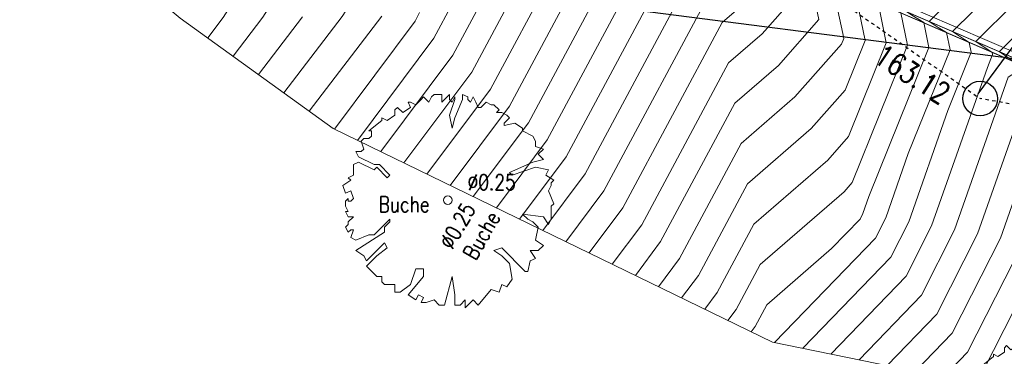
# Model space of a CAD drawing. Header units: metres. Extents: x 3490449 to 3490968, y 5754217 to 5754743.
# Tile 116 of 212: x 3490743 to 3490772, y 5754540 to 5754550. Entities that reach past the tile are written whole.
import ezdxf

# ---------------------------------------------------------------- set-up
doc = ezdxf.new("R2010")
doc.units = ezdxf.units.M
doc.header["$LTSCALE"] = 0.25
doc.linetypes.add('Kartierung-07$0$AUSGEZOGEN', pattern=[0])
doc.linetypes.add('Kartierung-07$0$STRICHLINIE', pattern=[19.05, 12.7, -6.35])
for name, color, linetype, lineweight, true_color in [('Kartierung-07$0$$BRUCH', 7, 'Continuous', 18, 0x82563a), ('Kartierung-07$0$$HOEHEN_Haupt', 7, 'Continuous', 18, 0x82563a), ('Kartierung-07$0$$HOEHEN_Mittel', 7, 'Continuous', 18, 0x82563a), ('Kartierung-07$0$B_Baum', 7, 'Continuous', 18, 0x82563a), ('Kartierung-07$0$B_Befestigt', 7, 'Continuous', 18, 0x82563a), ('Kartierung-07$0$B_Gelaendeknick', 7, 'Continuous', 18, 0x82563a), ('Kartierung-07$0$B_Rinne', 7, 'Continuous', 18, 0x82563a), ('Kartierung-07$0$B_Schrift_Baum', 7, 'Continuous', 18, 0x82563a), ('Kartierung-07$0$B_Schrift_Baum_60Grad', 7, 'Continuous', 18, 0x82563a), ('Kartierung-07$0$Hilfe_DGM', 7, 'Continuous', 18, 0x82563a)]:
    doc.layers.add(name, color=color, linetype=linetype, lineweight=lineweight, true_color=true_color)
for name, color, linetype, true_color in [('Kartierung-07$0$B_RW-Leitung_Aus', 7, 'Kartierung-07$0$STRICHLINIE', 0x82563a), ('Kartierung-07$0$B_RW-Leitung_Schrift_Aus', 7, 'Kartierung-07$0$AUSGEZOGEN', 0x82563a), ('Kartierung-07$0$B_Schachtschrift_RW_AUS', 7, 'Continuous', 0x82563a), ('Kartierung-07$0$B_SW-Leitung_AUS', 7, 'Continuous', 0x82563a)]:
    doc.layers.add(name, color=color, linetype=linetype, true_color=true_color)
doc.layers.add('Kartierung-07$0$B_RW-Schacht', color=7, linetype='Continuous')
doc.styles.add('Kartierung-07$0$STANDARD', font='romans.shx', dxfattribs={"width": 0.8})

# ---------------------------------------------------------------- blocks, each defined once
blk = doc.blocks.new('Kartierung-07$0$B_Baum')
at = {"layer": 'Kartierung-07$0$B_Baum'}
blk.add_lwpolyline([(-0.4417, -0.1918), (-0.4667, -0.1793), (-0.4542, -0.1418), (-0.4667, -0.1418), (-0.4792, -0.1543), (-0.4917, -0.1293), (-0.4792, -0.1168), (-0.4792, -0.1043), (-0.4542, -0.0793), (-0.4792, -0.0793), (-0.4917, -0.0543), (-0.4792, -0.0543), (-0.4917, -0.0293), (-0.4917, -0.0043), (-0.4792, 0.0082), (-0.4792, -0.0043), (-0.4667, -0.0043), (-0.4542, 0.0082), (-0.4667, 0.0457), (-0.4917, 0.0332), (-0.5042, 0.0707), (-0.4667, 0.0957), (-0.4792, 0.1082), (-0.4542, 0.1207), (-0.4542, 0.1457), (-0.4542, 0.1707), (-0.4292, 0.1832), (-0.3542, 0.1457), (-0.3417, 0.1582), (-0.2917, 0.1082), (-0.2792, 0.1207), (-0.3292, 0.1707), (-0.3542, 0.1707), (-0.4292, 0.2082), (-0.4417, 0.2332), (-0.4167, 0.2332), (-0.4042, 0.2457), (-0.4167, 0.2832), (-0.4042, 0.2957), (-0.3792, 0.2957), (-0.3667, 0.3082), (-0.3667, 0.3332), (-0.3792, 0.3332), (-0.3167, 0.3832), (-0.3167, 0.3957), (-0.2917, 0.3832), (-0.2542, 0.4082), (-0.2542, 0.4332), (-0.2417, 0.4457), (-0.2167, 0.4207), (-0.1792, 0.4457), (-0.1917, 0.4707), (-0.1792, 0.4707), (-0.1542, 0.4582), (-0.1292, 0.4832), (-0.1167, 0.4957), (-0.0917, 0.4707), (-0.0792, 0.4957), (-0.0667, 0.5082), (-0.0292, 0.5082), (-0.0292, 0.4707), (-0.0167, 0.4832), (0.0083, 0.5082), (0.0083, 0.4832), (0.0208, 0.4707), (0.0333, 0.4957), (0.0333, 0.4832), (0.0083, 0.4082), (0.0208, 0.3457), (0.0333, 0.3957), (0.0708, 0.4832), (0.0708, 0.5082), (0.0958, 0.4957), (0.0958, 0.4832), (0.1083, 0.4707), (0.1208, 0.4957), (0.1333, 0.4707), (0.1458, 0.4457), (0.1583, 0.4457), (0.1833, 0.4707), (0.2083, 0.4582), (0.2208, 0.4582), (0.2458, 0.4332), (0.2333, 0.4207), (0.2583, 0.4207), (0.2833, 0.4082), (0.2958, 0.3957), (0.2708, 0.3707), (0.2708, 0.3582), (0.3208, 0.3707), (0.3583, 0.3457), (0.3583, 0.3332), (0.4083, 0.3082), (0.4208, 0.2832), (0.4208, 0.2582), (0.4583, 0.2457), (0.4333, 0.2207), (0.4583, 0.1957), (0.4083, 0.1832), (0.2958, 0.1332), (0.3083, 0.1207), (0.4208, 0.1582), (0.4833, 0.1457), (0.4708, 0.1207), (0.5083, 0.0957), (0.4958, 0.0832), (0.4958, 0.0707), (0.4833, 0.0457), (0.5083, -0.0168), (0.4958, -0.0293), (0.4958, -0.0918), (0.4833, -0.1168), (0.4583, -0.0793), (0.3583, -0.0668), (0.3833, -0.0918), (0.4083, -0.1043), (0.4333, -0.1293), (0.4208, -0.1918), (0.4583, -0.2168), (0.4333, -0.2418), (0.3958, -0.2418), (0.4208, -0.2793), (0.3958, -0.2918), (0.3833, -0.3418), (0.3708, -0.3418), (0.2583, -0.2293), (0.2208, -0.2418), (0.2583, -0.2668), (0.2958, -0.3043), (0.3083, -0.3793), (0.2833, -0.4168), (0.2583, -0.4043), (0.2458, -0.4418), (0.2083, -0.4293), (0.1458, -0.5043), (0.1208, -0.4793), (0.0833, -0.5168), (0.0833, -0.4793), (0.0583, -0.5043), (0.0333, -0.5043), (0.0333, -0.4543), (0.0208, -0.3668), (-0.0167, -0.5043), (-0.0417, -0.5043), (-0.0667, -0.4793), (-0.1042, -0.4918), (-0.1292, -0.4918), (-0.1167, -0.4668), (-0.1417, -0.4543), (-0.1542, -0.4793), (-0.1917, -0.4543), (-0.1167, -0.3668), (-0.1167, -0.3293), (-0.1542, -0.3293), (-0.1792, -0.4043), (-0.2292, -0.4418), (-0.2542, -0.4418), (-0.2542, -0.4043), (-0.3042, -0.4043), (-0.3167, -0.3918), (-0.3167, -0.3668), (-0.3417, -0.3668), (-0.3917, -0.3168), (-0.3417, -0.2668), (-0.2917, -0.2293), (-0.3042, -0.2043), (-0.3917, -0.2918), (-0.4042, -0.2668), (-0.4417, -0.2418), (-0.3042, -0.1543), (-0.3042, -0.1293), (-0.2792, -0.1043), (-0.2792, -0.0918), (-0.3542, -0.1668), (-0.3792, -0.1668), (-0.4417, -0.1918)], dxfattribs=at)

msp = doc.modelspace()

# ---------------------------------------------------------------- linework, layer by layer
at = {"layer": 'Kartierung-07$0$$BRUCH', "ltscale": 0.02}
for p, q in [((3490767.494, 5754550.43), (3490775.546, 5754546.941)), ((3490775.594, 5754547.039), (3490767.551, 5754550.508))]:
    msp.add_line(p, q, dxfattribs=at)
at = {"layer": 'Kartierung-07$0$$HOEHEN_Haupt', "ltscale": 0.02}
for points in [[(3490748.729, 5754549.184), (3490749.175, 5754549.766), (3490751.115, 5754552.813), (3490751.948, 5754555.09), (3490753.55, 5754556.347), (3490752.586, 5754557.302), (3490752.443, 5754557.395), (3490751.997, 5754557.684), (3490752.329, 5754558.214), (3490753.34, 5754560.097), (3490753.317, 5754561.655), (3490753.387, 5754562.943), (3490753.541, 5754562.917), (3490753.895, 5754562.864), (3490753.56, 5754563.719), (3490753.376, 5754564.792), (3490753.485, 5754564.881), (3490753.645, 5754565.198), (3490753.681, 5754567.164), (3490753.854, 5754568.303)], [(3490759.051, 5754543.31), (3490760.147, 5754544.776), (3490763.366, 5754550.782), (3490763.765, 5754551.127), (3490764.131, 5754551.543), (3490764.039, 5754551.975), (3490763.569, 5754552.278), (3490763.516, 5754552.311), (3490763.733, 5754552.519), (3490765.36, 5754554.298), (3490765.513, 5754555.334), (3490765.72, 5754557.184), (3490765.839, 5754557.151), (3490766.731, 5754556.905), (3490767.22, 5754557.868), (3490767.33, 5754558.063), (3490766.586, 5754560.59), (3490766.465, 5754560.982), (3490766.47, 5754560.991), (3490767.25, 5754562.582)], [(3490765.876, 5754540.237), (3490768.41, 5754542.865), (3490768.929, 5754543.883), (3490770.056, 5754547.09), (3490770.733, 5754548.771), (3490770.675, 5754549.051), (3490770.54, 5754549.135), (3490770.194, 5754549.368), (3490771.993, 5754551.156), (3490772.122, 5754551.281), (3490772.15, 5754551.443), (3490772.673, 5754554.148), (3490772.845, 5754554.103), (3490773.598, 5754553.919), (3490773.6, 5754553.926), (3490774.132, 5754555.123), (3490773.167, 5754557.255), (3490772.501, 5754558.125), (3490772.356, 5754558.587), (3490772.997, 5754559.985), (3490773.079, 5754560.294)], [(3490769.932, 5754539.409), (3490770.619, 5754540.122), (3490772.237, 5754543.296), (3490772.966, 5754545.372), (3490774.187, 5754546.195), (3490773.962, 5754547.627), (3490773.771, 5754547.776), (3490773.565, 5754547.914), (3490774.916, 5754549.311), (3490775.436, 5754549.833), (3490775.695, 5754551.07), (3490776.055, 5754552.686), (3490776.479, 5754552.583), (3490776.952, 5754552.474), (3490777.214, 5754553.03), (3490777.521, 5754553.661), (3490777.183, 5754554.224), (3490777.245, 5754554.428), (3490776.055, 5754557.086), (3490776.079, 5754557.587), (3490776.426, 5754558.885)], [(3490755.715, 5754544.931), (3490757.425, 5754547.218), (3490759.639, 5754551.349)], [(3490762.386, 5754541.688), (3490762.869, 5754542.334), (3490764.285, 5754544.977), (3490766.122, 5754546.567), (3490767.095, 5754547.674), (3490767.671, 5754549.103), (3490767.43, 5754550.275)], [(3490754.836, 5754549.909), (3490754.703, 5754549.661), (3490752.379, 5754546.553)]]:
    msp.add_lwpolyline(points, dxfattribs=at)
at = {"layer": 'Kartierung-07$0$$HOEHEN_Mittel', "ltscale": 0.02}
for points in [[(3490749.46, 5754548.655), (3490750.319, 5754549.777), (3490751.844, 5754552.173), (3490753.032, 5754555.418), (3490754.094, 5754556.252), (3490753.455, 5754556.884), (3490753.186, 5754557.058), (3490752.861, 5754557.269), (3490753.963, 5754559.034), (3490754.277, 5754559.618), (3490754.239, 5754562.181), (3490754.256, 5754562.494), (3490754.477, 5754562.456), (3490754.812, 5754562.393), (3490754.85, 5754562.89), (3490754.025, 5754564.399), (3490753.975, 5754564.524), (3490753.968, 5754564.565), (3490753.973, 5754564.568), (3490754.113, 5754564.847), (3490754.209, 5754564.978), (3490754.2, 5754565.056), (3490754.669, 5754568.16)], [(3490750.921, 5754547.599), (3490752.607, 5754549.799), (3490753.303, 5754550.893), (3490755.15, 5754555.937), (3490755.209, 5754556.018), (3490755.193, 5754556.049), (3490755.188, 5754556.052), (3490755.164, 5754556.068), (3490754.672, 5754556.385), (3490754.588, 5754556.44), (3490755.038, 5754557.162), (3490756.151, 5754558.662), (3490756.189, 5754560.385), (3490756.173, 5754561.571), (3490756.49, 5754561.51), (3490756.646, 5754561.488), (3490757.395, 5754562.391), (3490757.484, 5754562.978), (3490757.612, 5754563.324), (3490757.682, 5754563.454), (3490757.583, 5754564.368), (3490757.378, 5754565.849)], [(3490759.718, 5754542.986), (3490760.691, 5754544.288), (3490763.55, 5754549.621), (3490764.236, 5754550.215), (3490764.867, 5754550.932), (3490764.708, 5754551.676), (3490764.33, 5754551.92), (3490764.18, 5754552.015), (3490764.793, 5754552.604), (3490766.053, 5754553.981), (3490766.281, 5754555.532), (3490766.431, 5754556.871), (3490766.974, 5754556.721), (3490767.441, 5754556.593), (3490767.807, 5754557.314), (3490768.014, 5754557.767), (3490767.853, 5754558.021), (3490767.85, 5754558.065), (3490767.02, 5754560.756), (3490767.13, 5754560.938), (3490767.826, 5754562.358)], [(3490760.385, 5754542.661), (3490761.236, 5754543.799), (3490763.734, 5754548.46), (3490764.708, 5754549.303), (3490765.603, 5754550.321), (3490765.378, 5754551.376), (3490765.09, 5754551.562), (3490764.843, 5754551.718), (3490765.854, 5754552.688), (3490766.747, 5754553.664), (3490767.05, 5754555.729), (3490767.143, 5754556.557), (3490768.109, 5754556.291), (3490768.15, 5754556.28), (3490768.182, 5754556.343), (3490768.698, 5754557.471), (3490768.298, 5754558.104), (3490768.29, 5754558.214), (3490767.576, 5754560.53), (3490767.791, 5754560.886), (3490768.402, 5754562.133)], [(3490761.052, 5754542.337), (3490761.78, 5754543.311), (3490763.918, 5754547.299), (3490765.179, 5754548.391), (3490766.339, 5754549.71), (3490766.048, 5754551.077), (3490765.851, 5754551.204), (3490765.507, 5754551.422), (3490766.914, 5754552.773), (3490767.44, 5754553.347), (3490767.819, 5754555.927), (3490767.854, 5754556.244), (3490768.264, 5754556.131), (3490768.433, 5754556.084), (3490768.567, 5754556.047), (3490768.86, 5754555.967), (3490768.996, 5754556.307), (3490769.071, 5754556.494), (3490769.381, 5754557.174), (3490768.742, 5754558.187), (3490768.73, 5754558.362), (3490768.131, 5754560.304), (3490768.451, 5754560.833), (3490768.977, 5754561.909)], [(3490763.053, 5754541.364), (3490763.413, 5754541.845), (3490764.469, 5754543.816), (3490766.594, 5754545.656), (3490767.198, 5754546.343), (3490768.283, 5754549.037), (3490768.046, 5754550.191), (3490767.546, 5754550.501), (3490767.498, 5754550.532), (3490767.594, 5754550.624), (3490769.471, 5754552.439), (3490769.897, 5754554.954), (3490769.967, 5754555.317), (3490770.669, 5754555.134), (3490770.914, 5754555.074), (3490771.257, 5754555.921), (3490771.422, 5754556.293), (3490771.122, 5754556.954), (3490770.488, 5754557.782), (3490770.075, 5754558.437), (3490770.05, 5754558.809), (3490769.798, 5754559.626), (3490770.431, 5754560.676), (3490770.705, 5754561.235)], [(3490763.72, 5754541.04), (3490763.957, 5754541.357), (3490764.653, 5754542.655), (3490767.065, 5754544.744), (3490767.301, 5754545.012), (3490768.896, 5754548.97), (3490768.703, 5754549.906), (3490768.253, 5754550.186), (3490768.171, 5754550.24), (3490768.593, 5754550.66), (3490770.134, 5754552.15), (3490770.46, 5754554.076), (3490770.644, 5754555.024), (3490771.213, 5754554.876), (3490771.585, 5754554.785), (3490771.843, 5754555.422), (3490772.099, 5754556), (3490771.634, 5754557.029), (3490770.647, 5754558.317), (3490770.519, 5754558.521), (3490770.49, 5754558.957), (3490770.353, 5754559.4), (3490771.092, 5754560.623), (3490771.281, 5754561.01)], [(3490765.065, 5754540.402), (3490767.968, 5754543.414), (3490768.267, 5754544), (3490768.917, 5754545.849), (3490770.121, 5754548.837), (3490770.018, 5754549.336), (3490769.778, 5754549.486), (3490769.52, 5754549.659), (3490770.86, 5754550.991), (3490771.46, 5754551.571), (3490771.587, 5754552.321), (3490771.996, 5754554.44), (3490772.301, 5754554.361), (3490772.927, 5754554.208), (3490773.015, 5754554.425), (3490773.455, 5754555.416), (3490772.656, 5754557.18), (3490771.802, 5754558.295), (3490771.616, 5754558.887), (3490772.211, 5754560.184), (3490772.412, 5754560.518), (3490772.433, 5754560.561)], [(3490767.498, 5754539.906), (3490769.294, 5754541.768), (3490770.252, 5754543.648), (3490771.798, 5754548.048), (3490772.033, 5754548.206), (3490771.99, 5754548.482), (3490771.953, 5754548.51), (3490771.55, 5754548.781), (3490771.542, 5754548.787), (3490771.556, 5754548.8), (3490773.448, 5754550.702), (3490773.765, 5754552.215), (3490774.025, 5754553.563), (3490774.43, 5754553.463), (3490774.427, 5754553.465), (3490774.939, 5754553.341), (3490775.043, 5754553.573), (3490775.488, 5754554.538), (3490774.632, 5754556.429), (3490774.19, 5754557.405), (3490773.899, 5754557.785), (3490773.836, 5754557.987), (3490774.115, 5754558.597), (3490774.418, 5754559.73)], [(3490769.121, 5754539.575), (3490770.177, 5754540.67), (3490771.575, 5754543.414), (3490772.577, 5754546.264), (3490773.469, 5754546.865), (3490773.305, 5754547.912), (3490773.165, 5754548.021), (3490772.891, 5754548.205), (3490773.79, 5754549.134), (3490774.773, 5754550.123), (3490775.264, 5754552.463), (3490775.378, 5754552.978), (3490775.994, 5754552.829), (3490776.281, 5754552.763), (3490776.804, 5754553.875), (3490776.843, 5754553.954), (3490776.801, 5754554.024), (3490776.808, 5754554.05), (3490775.315, 5754557.386), (3490775.323, 5754557.542), (3490775.756, 5754559.167)], [(3490770.743, 5754539.243), (3490771.061, 5754539.573), (3490772.898, 5754543.179), (3490773.356, 5754544.48), (3490774.844, 5754545.484), (3490774.901, 5754545.554), (3490774.892, 5754545.605), (3490774.619, 5754547.343), (3490774.376, 5754547.531), (3490774.239, 5754547.623), (3490776.043, 5754549.488), (3490776.098, 5754549.544), (3490776.126, 5754549.676), (3490776.731, 5754552.394), (3490776.964, 5754552.337), (3490777.623, 5754552.185), (3490778.198, 5754553.369), (3490777.565, 5754554.424), (3490777.681, 5754554.806), (3490776.795, 5754556.786), (3490776.836, 5754557.632), (3490777.095, 5754558.604)], [(3490764.388, 5754540.716), (3490764.502, 5754540.868), (3490764.837, 5754541.494), (3490766.709, 5754543.115), (3490767.526, 5754543.962), (3490767.605, 5754544.118), (3490767.777, 5754544.607), (3490769.508, 5754548.904), (3490769.361, 5754549.621), (3490769.015, 5754549.836), (3490768.845, 5754549.95), (3490769.727, 5754550.825), (3490770.797, 5754551.86), (3490771.023, 5754553.198), (3490771.32, 5754554.732), (3490771.757, 5754554.619)], [(3490757.716, 5754543.958), (3490759.058, 5754545.753), (3490762.521, 5754552.213)], [(3490757.049, 5754544.283), (3490758.514, 5754546.241), (3490761.56, 5754551.925)], [(3490758.383, 5754543.634), (3490759.602, 5754545.264), (3490763.182, 5754551.943)], [(3490756.382, 5754544.607), (3490757.969, 5754546.73), (3490760.6, 5754551.637)], [(3490755.048, 5754545.256), (3490756.881, 5754547.707), (3490758.679, 5754551.061)], [(3490757.718, 5754550.773), (3490756.336, 5754548.195), (3490754.381, 5754545.58)], [(3490761.719, 5754542.013), (3490762.324, 5754542.822), (3490764.102, 5754546.138), (3490765.651, 5754547.479), (3490766.992, 5754549.005), (3490767.059, 5754549.169), (3490767.031, 5754549.304), (3490766.717, 5754550.777)], [(3490756.757, 5754550.485), (3490755.792, 5754548.684), (3490753.714, 5754545.904)], [(3490755.797, 5754550.197), (3490755.248, 5754549.172), (3490753.046, 5754546.228)], [(3490766.687, 5754540.071), (3490768.852, 5754542.316), (3490769.59, 5754543.766), (3490771.195, 5754548.332), (3490771.345, 5754548.704), (3490771.333, 5754548.767), (3490771.303, 5754548.785), (3490770.868, 5754549.077), (3490771.99, 5754550.192)], [(3490750.19, 5754548.127), (3490751.463, 5754549.788)], [(3490751.652, 5754547.071), (3490753.751, 5754549.81)], [(3490768.31, 5754539.74), (3490769.735, 5754541.219), (3490770.913, 5754543.531), (3490772.188, 5754547.156)]]:
    msp.add_lwpolyline(points, dxfattribs=at)
at = {"layer": 'Kartierung-07$0$B_Baum'}
msp.add_circle((3490755.651, 5754544.505, 166.13), 0.125, dxfattribs=at)
at = {"layer": 'Kartierung-07$0$B_Befestigt', "ltscale": 0.02}
msp.add_lwpolyline([(3490787.655, 5754538.844), (3490786.955, 5754540.605), (3490786.106, 5754541.833), (3490784.955, 5754542.791), (3490783.08, 5754543.785), (3490780.527, 5754544.918), (3490775.594, 5754547.039), (3490767.551, 5754550.508), (3490758.758, 5754554.438), (3490751.626, 5754557.862), (3490748.312, 5754559.669), (3490744.296, 5754562.092), (3490739.445, 5754565.217), (3490735.72, 5754567.82), (3490731.498, 5754570.92), (3490727.341, 5754574.014), (3490721.894, 5754578.001), (3490716.154, 5754582.287)], dxfattribs=at)
at = {"layer": 'Kartierung-07$0$B_Gelaendeknick', "ltscale": 0.02, "elevation": 167.114}
msp.add_lwpolyline([(3490751.596, 5754557.778), (3490758.729, 5754554.35), (3490767.494, 5754550.43), (3490775.546, 5754546.941), (3490780.512, 5754544.83), (3490783.038, 5754543.728), (3490784.92, 5754542.724), (3490786.056, 5754541.794), (3490786.897, 5754540.568), (3490787.56, 5754538.807), (3490787.884, 5754537.268), (3490787.855, 5754534.657), (3490787.374, 5754531.751)], dxfattribs=at)
at = {"layer": 'Kartierung-07$0$B_Rinne', "ltscale": 0.02}
msp.add_lwpolyline([(3490787.809, 5754538.889), (3490787.097, 5754540.681), (3490786.225, 5754541.942), (3490785.045, 5754542.925), (3490783.15, 5754543.929), (3490780.591, 5754545.065), (3490775.657, 5754547.186), (3490767.615, 5754550.655), (3490758.825, 5754554.583), (3490751.699, 5754558.004), (3490748.392, 5754559.808), (3490744.381, 5754562.228), (3490739.534, 5754565.35), (3490735.813, 5754567.95), (3490731.593, 5754571.049), (3490727.436, 5754574.143), (3490721.989, 5754578.13), (3490716.25, 5754582.415)], dxfattribs=at)
at = {"layer": 'Kartierung-07$0$B_RW-Leitung_Aus', "ltscale": 0.02}
for p in [(3490742.422, 5754567.353), (3490801.188, 5754542.184)]:
    msp.add_line(p, (3490770.988, 5754547.432), dxfattribs=at)
at = {"layer": 'Kartierung-07$0$B_RW-Schacht', "ltscale": 0.02}
msp.add_circle((3490770.988, 5754547.432), 0.5, dxfattribs=at)
at = {"layer": 'Kartierung-07$0$B_Schachtschrift_RW_AUS', "ltscale": 0.02}
msp.add_lwpolyline([(3490781.831, 5754562.331), (3490770.924, 5754547.567)], dxfattribs=at)
at = {"layer": 'Kartierung-07$0$B_SW-Leitung_AUS', "ltscale": 0.02}
msp.add_line((3490750.435, 5754551.358), (3490798.96, 5754545.111), dxfattribs=at)
at = {"layer": 'Kartierung-07$0$Hilfe_DGM', "ltscale": 0.02}
msp.add_lwpolyline([(3490771.441, 5754539.101), (3490765.008, 5754540.414), (3490752.346, 5754546.569), (3490747.94, 5754549.754), (3490740.516, 5754555.936), (3490737.831, 5754560.143), (3490736.472, 5754561.181), (3490733.318, 5754563.736), (3490729.419, 5754567.907), (3490725.572, 5754571.312), (3490725.363, 5754571.449), (3490720.103, 5754575.522), (3490714.891, 5754580.603)], dxfattribs=at)

# ---------------------------------------------------------------- block references
at = {"layer": 'Kartierung-07$0$B_Baum'}
for p, xscale, yscale, zscale in [((3490755.651, 5754544.505, 322.278), 6, 6, 6), ((3490772.96, 5754538.086, 319.428), 5, 5, 5)]:
    msp.add_blockref('Kartierung-07$0$B_Baum', p, dxfattribs=dict(at, xscale=xscale, yscale=yscale, zscale=zscale))

# ---------------------------------------------------------------- texts
at = {"layer": 'Kartierung-07$0$B_RW-Leitung_Schrift_Aus', "ltscale": 0.02, "style": 'Kartierung-07$0$STANDARD', "width": 0.8}
msp.add_text('163.12', height=0.625, rotation=327.1727, dxfattribs=at).set_placement((3490767.875, 5754548.511))
at = {"layer": 'Kartierung-07$0$B_Schrift_Baum', "char_height": 0.45, "width": 2.01912, "attachment_point": 1, "style": 'Kartierung-07$0$STANDARD'}
for s, insert in [('%%c0.25', (3490756.217, 5754545.247, 227.264)), ('Buche', (3490753.654, 5754544.611, 8.895))]:
    msp.add_mtext(s, dxfattribs=dict(at, insert=insert))
at = {"layer": 'Kartierung-07$0$B_Schrift_Baum_60Grad', "char_height": 0.45, "width": 2.01912, "attachment_point": 1, "rotation": 60, "style": 'Kartierung-07$0$STANDARD'}
for s, insert in [('%%c0.25', (3490755.382, 5754543.277, 227.264)), ('Buche', (3490756.058, 5754542.968, 8.895))]:
    msp.add_mtext(s, dxfattribs=dict(at, insert=insert))

doc.saveas('drawing.dxf')
